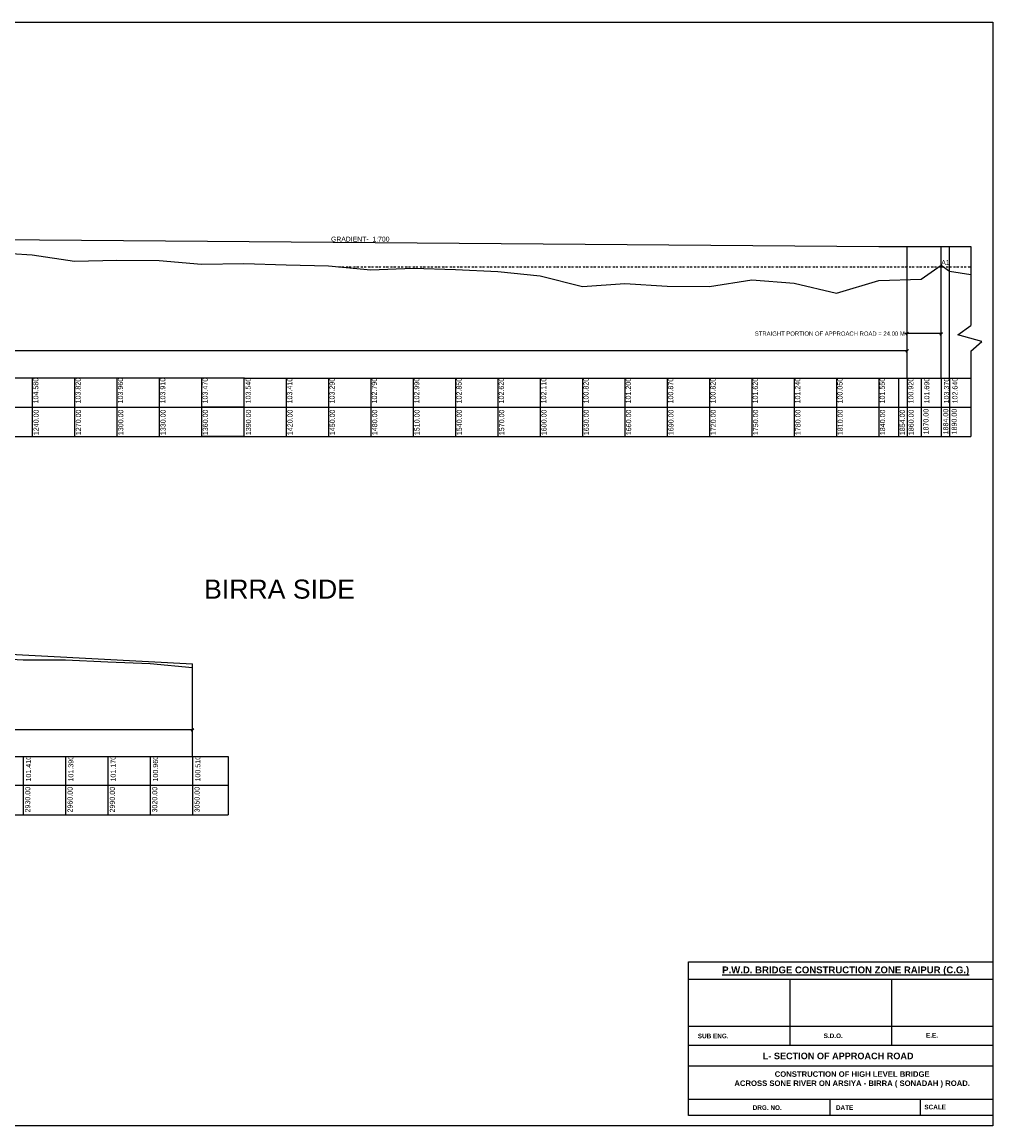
# Model space of a CAD drawing. Header units: millimetres. Extents: x 1237281 to 5891554, y 38287 to 309956.
# Tile 2 of 2: x 4521915 to 4636603, y 38287 to 168644. Entities that reach past the tile are written whole.
import ezdxf

# ---------------------------------------------------------------- set-up
doc = ezdxf.new("R2010")
doc.units = ezdxf.units.MM
doc.header["$LTSCALE"] = 1000
doc.header["$MEASUREMENT"] = 0
doc.header["$PDSIZE"] = -2
doc.linetypes.add('BORDER2', pattern=[0.875, 0.25, -0.125, 0.25, -0.125, 0, -0.125])
doc.layers.add('plan', color=12, linetype='Continuous')
doc.layers.add('text', color=7, linetype='Continuous')
doc.styles.get("Standard").update_dxf_attribs({"font": 'arial.ttf', "height": 500})
doc.dimstyles.new('SANJAY', dxfattribs={"dimscale": 2.755, "dimtxt": 20000000001.9985, "dimasz": 42.0275, "dimexe": 15.388, "dimexo": 15.5775, "dimgap": 1.7375, "dimtad": 0, "dimtih": 1, "dimtoh": 1, "dimdec": 0, "dimzin": 0, "dimdsep": 46, "dimtxsty": 'Standard', "dimcen": 4000, "dimclrd": 3, "dimclre": 6, "dimclrt": 1, "dimadec": 0, "dimazin": 0, "dimtfac": 1, "dimtdec": 0, "dimtofl": 0, "dimtmove": 0, "dimatfit": 3, "dimfxl": 1, "dimtolj": 1, "dimtzin": 0, "dimarcsym": 0})

# ---------------------------------------------------------------- blocks, each defined once
blk = doc.blocks.new('_Oblique')
at = {"color": 0, "linetype": 'ByBlock', "lineweight": -2}
blk.add_line((-0.5, -0.5), (0.5, 0.5), dxfattribs=at)
blk = doc.blocks.new('*D27')
at = {"layer": 'Defpoints', "color": 0, "transparency": 16777216}
for p in [(4383703, 85077), (4383703, 84284), (4542036, 84284)]:
    blk.add_point(p, dxfattribs=at)
at = {"layer": 'text', "color": 3, "lineweight": -2, "transparency": 16777216}
for p, q in [((4383703, 84484), (4383703, 85277)), ((4383703, 85077), (4454429, 85077)), ((4542036, 85077), (4471309, 85077)), ((4542036, 84484), (4542036, 85277))]:
    blk.add_line(p, q, dxfattribs=at)
at = {"layer": 'text', "color": 3, "lineweight": -2, "transparency": 16777216, "xscale": 300, "yscale": 300, "zscale": 300, "rotation": 180}
blk.add_blockref('_Oblique', (4383703, 85077), dxfattribs=at)
at = {"layer": 'text', "color": 3, "lineweight": -2, "transparency": 16777216, "xscale": 300, "yscale": 300, "zscale": 300}
blk.add_blockref('_Oblique', (4542036, 85077), dxfattribs=at)
at = {"layer": 'text', "color": 7, "transparency": 16777216, "insert": (4462869, 85077), "char_height": 500, "attachment_point": 5}
blk.add_mtext('\\A1;SLOPE PORTION OF APPROACH ROAD = 950.00 M', dxfattribs=at)
blk = doc.blocks.new('*D28')
at = {"layer": 'Defpoints', "color": 0, "transparency": 16777216}
for p in [(4626478, 131850), (4626478, 131850), (4630478, 130969)]:
    blk.add_point(p, dxfattribs=at)
at = {"layer": 'plan', "color": 3, "lineweight": -2, "transparency": 16777216}
for p, q in [((4626478, 131850), (4626178, 131850)), ((4630478, 131850), (4626478, 131850)), ((4630478, 131169), (4630478, 132050))]:
    blk.add_line(p, q, dxfattribs=at)
at = {"layer": 'plan', "color": 3, "lineweight": -2, "transparency": 16777216, "xscale": 300, "yscale": 300, "zscale": 300, "rotation": 180}
blk.add_blockref('_Oblique', (4626478, 131850), dxfattribs=at)
at = {"layer": 'plan', "color": 3, "lineweight": -2, "transparency": 16777216, "xscale": 300, "yscale": 300, "zscale": 300}
blk.add_blockref('_Oblique', (4630478, 131850), dxfattribs=at)
at = {"layer": 'plan', "color": 7, "transparency": 16777216, "insert": (4617332, 131850), "char_height": 500, "attachment_point": 5}
blk.add_mtext('\\A1;STRAIGHT PORTION OF APPROACH ROAD = 24.00 M', dxfattribs=at)
blk = doc.blocks.new('*D29')
at = {"layer": 'Defpoints', "color": 0, "transparency": 16777216}
for p in [(4626478, 129815), (4351440, 128934), (4626478, 128934)]:
    blk.add_point(p, dxfattribs=at)
at = {"layer": 'text', "color": 3, "lineweight": -2, "transparency": 16777216}
for p, q in [((4351440, 129134), (4351440, 130015)), ((4351440, 129815), (4478278, 129815)), ((4626478, 129815), (4499641, 129815)), ((4626478, 129134), (4626478, 130015))]:
    blk.add_line(p, q, dxfattribs=at)
at = {"layer": 'text', "color": 3, "lineweight": -2, "transparency": 16777216, "xscale": 300, "yscale": 300, "zscale": 300}
for p, rotation in [((4351440, 129815), 179.9999082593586), ((4626478, 129815), 359.9999082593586)]:
    blk.add_blockref('_Oblique', p, dxfattribs=dict(at, rotation=rotation))
at = {"layer": 'text', "color": 7, "transparency": 16777216, "insert": (4488959, 129815), "char_height": 500, "attachment_point": 5, "rotation": 359.99991}
blk.add_mtext('\\A1;LENGTH OF APPROACH ROAD AT SLOPE PORTION = 1650.00 M', dxfattribs=at)

msp = doc.modelspace()

# ---------------------------------------------------------------- linework, layer by layer
at = {"layer": 'text'}
for p, q in [((4508107, 143048.5), (4623107, 142123.5)), ((4623107, 142123.5), (4633991.2, 142123.5)), ((4626478.4, 126578.5), (4626478.4, 142123.5)), ((4630478.4, 126578.5), (4630478.4, 142123.5)), ((4631478.4, 126578), (4631478.4, 142123.5)), ((4633991.2, 142123.5), (4633991.2, 132822.1)), ((4630478.4, 126578.9), (4630478.4, 139948.9)), ((4631478.4, 126578.9), (4631478.4, 139218.9)), ((4603145.1, 137930.1), (4603145.1, 137931)), ((4603145.1, 137928.9), (4603145.1, 137930.1)), ((4631478.4, 126578), (4631478.4, 136568)), ((4632445, 131725.8), (4633991.2, 132822.1)), ((4635300.2, 130941.4), (4632445, 131725.8)), ((4633991.2, 129768.2), (4635300.2, 130941.4)), ((4633991.2, 129768.2), (4633991.2, 119690.9)), ((4548199.7, 126578.5), (4502240.9, 126578.5)), ((4523107, 126578.5), (4523107, 119690.9)), ((4528107, 126578.5), (4528107, 119690.9)), ((4533107, 126578.5), (4533107, 119690.9)), ((4533107, 126578.5), (4533107, 119690.9)), ((4538107, 126578.5), (4538107, 119690.9)), ((4543107, 126578.5), (4543107, 119690.9)), ((4548107, 126578.5), (4548107, 119690.9)), ((4548145.1, 126578.9), (4633991.2, 126578.9)), ((4553107, 126578.5), (4553107, 119690.9)), ((4558107, 126578.5), (4558107, 119690.9)), ((4563107, 126578.5), (4563107, 119690.9)), ((4568107, 126578.5), (4568107, 119690.9)), ((4568107, 126578.5), (4568107, 119690.9)), ((4573107, 126578.5), (4573107, 119690.9)), ((4573107, 126578.5), (4573107, 119690.9)), ((4578107, 126578.5), (4578107, 119690.9)), ((4578107, 126578.5), (4578107, 119690.9)), ((4583107, 126578.5), (4583107, 119690.9)), ((4588107, 126578.5), (4588107, 119690.9)), ((4588107, 126578.5), (4588107, 119690.9)), ((4593107, 126578.5), (4593107, 119690.9)), ((4593107, 126578.5), (4593107, 119690.9)), ((4598107, 126578.5), (4598107, 119690.9)), ((4603107, 126578.5), (4603107, 119690.9)), ((4608107, 126578.5), (4608107, 119690.9)), ((4613107, 126578.5), (4613107, 119690.9)), ((4618107, 126578.5), (4618107, 119690.9)), ((4623107, 126578.5), (4623107, 119690.9)), ((4625440.4, 126578.5), (4625440.4, 119690.9)), ((4626478.4, 126578.5), (4626478.4, 119690.9)), ((4628145.1, 126578.5), (4628145.1, 119690.9)), ((4630478.4, 126578.5), (4630478.4, 119690.9)), ((4631478.4, 126578.5), (4631478.4, 119690.9)), ((4502240.9, 123175.9), (4548199.7, 123175.9)), ((4548199.7, 123176), (4543199.7, 123176)), ((4548145.1, 123175.9), (4633991.2, 123175.9)), ((4502240.9, 119690.9), (4548199.7, 119690.9)), ((4548199.7, 119690.9), (4543199.7, 119690.9)), ((4548145.1, 119690.9), (4633991.2, 119690.9)), ((4467035.9, 96928.8), (4542035.9, 92838.8)), ((4542035.9, 81928.8), (4542035.9, 92838.8)), ((4542035.9, 81928.8), (4542035.9, 92438.8)), ((4453361.1, 81929.2), (4546279.9, 81928.9)), ((4522035.9, 81928.8), (4522035.9, 75041.2)), ((4527035.9, 81928.8), (4527035.9, 75041.2)), ((4532035.9, 81928.8), (4532035.9, 75041.2)), ((4537035.9, 81928.8), (4537035.9, 75041.2)), ((4542035.9, 81928.8), (4542035.9, 75041.2)), ((4546279.9, 81928.9), (4546279.9, 75041.2)), ((4351215.4, 78526.2), (4546279.9, 78526.2)), ((4351215.4, 75041.2), (4546279.9, 75041.2)), ((4612627.9, 55636), (4612627.9, 47853)), ((4624627.9, 55636), (4624627.9, 47863.3))]:
    msp.add_line(p, q, dxfattribs=at)
at = {"layer": 'text', "linetype": 'BORDER2'}
msp.add_line((4559307, 139748.5), (4633991.2, 139748.5), dxfattribs=at)
at = {"layer": 'text'}
for points in [[(4345233.9, 168644.4), (4636603.2, 168644.4), (4636603.2, 38287.1), (4345233.9, 38287.1)], [(4600627.9, 57675.2), (4636603.2, 57675.2), (4636603.2, 39503.2), (4600627.9, 39503.2)], [(4636603.2, 39503.2), (4636603.2, 39503.2), (4636603.2, 39503.2), (4636603.2, 39503.2)]]:
    msp.add_lwpolyline(points, close=True, dxfattribs=at)
for points in [[(4518107, 141488.5), (4523107, 141158.5), (4528107, 140398.5), (4533107, 140538.5), (4538107, 140488.5), (4543107, 140048.5), (4548107, 140118.5), (4553107, 139988.5), (4558107, 139868.5), (4563107, 139368.5), (4568107, 139568.5), (4573107, 139428.5), (4578107, 139198.5), (4583107, 138688.5), (4588107, 137398.5), (4593107, 137778.5), (4598107, 137448.5), (4603107, 137398.5), (4608107, 138198.5), (4613107, 137818.5), (4618107, 136628.5), (4623107, 138128.5), (4628145.1, 138268.5), (4630478.4, 139948.9), (4631478.4, 139218.9), (4633991.2, 138851.8)], [(4517035.9, 93598.8), (4522035.9, 93338.8), (4527035.9, 93318.8), (4532035.9, 93098.8), (4537035.9, 92888.8), (4542035.9, 92438.8), (4542035.9, 92438.8), (4542035.9, 92438.8), (4542035.9, 92438.8), (4542035.9, 92438.8), (4542035.9, 92438.8), (4542035.9, 92438.8), (4542035.9, 92438.8), (4542035.9, 92438.8)], [(4600627.9, 55636), (4636603.2, 55615.3)], [(4600627.9, 50068.2), (4636603.2, 50068.2)], [(4600627.9, 47842.8), (4636603.2, 47873.5)], [(4600627.9, 47842.8), (4636603.2, 47842.8)], [(4600627.9, 45373.8), (4636603.2, 45373.8)], [(4600627.9, 41448), (4636603.2, 41448)], [(4617345.2, 41448), (4617345.2, 39503.2)], [(4628001.2, 41448), (4628001.2, 39503.2)]]:
    msp.add_lwpolyline(points, dxfattribs=at)
msp.add_lwpolyline([(4561441, 101936.9, 0, 0, 0), (4567378.4, 101936.9, 900, 0, 0), (4569650.8, 101936.9, 0, 0, 0)], format="xyseb", dxfattribs=at)

# ---------------------------------------------------------------- texts
at = {"layer": 'plan', "color": 0, "width": 22693.469, "attachment_point": 1}
for s, insert, char_height in [('GRADIENT-  1:700', (4558411.6, 143302), 578), ('{\\H1.54x;A1}', (4630502.7, 140544.9), 375)]:
    msp.add_mtext(s, dxfattribs=dict(at, insert=insert, char_height=char_height))
at = {"layer": 'text'}
for s, p in [('104.580', (4523835.1, 123610.8)), ('103.820', (4528835.1, 123610.8)), ('103.960', (4533835.1, 123610.8)), ('103.910', (4538835.1, 123610.8)), ('103.470', (4543835.1, 123610.8)), ('103.540', (4548927.8, 123610.8)), ('103.410', (4553835.1, 123610.8)), ('103.290', (4558835.1, 123610.8)), ('102.790', (4563835.1, 123610.8)), ('102.990', (4568835.1, 123610.8)), ('102.850', (4573835.1, 123610.8)), ('102.620', (4578835.1, 123610.8)), ('102.110', (4583835.1, 123610.8)), ('100.820', (4588835.1, 123610.8)), ('101.200', (4593835.1, 123610.8)), ('100.870', (4598835.1, 123610.8)), ('100.820', (4603835.1, 123610.8)), ('101.620', (4608835.1, 123610.8)), ('101.240', (4613835.1, 123610.8)), ('100.050', (4618835.1, 123610.8)), ('101.550', (4623835.1, 123610.8)), ('100.920', (4627206.6, 123610.8)), ('101.690', (4629084.2, 123610.8)), ('103.370', (4631417.6, 123610.8)), ('102.640', (4632417.6, 123610.8)), ('1240.00', (4523867, 119856.4)), ('1270.00', (4528867, 119856.4)), ('1300.00', (4533867, 119856.4)), ('1330.00', (4538867, 119856.4)), ('1360.00', (4543867, 119856.4)), ('1390.00', (4548959.7, 119856.4)), ('1420.00', (4553867, 119856.4)), ('1450.00', (4558867, 119856.4)), ('1480.00', (4563867, 119856.4)), ('1510.00', (4568867, 119856.4)), ('1540.00', (4573867, 119856.4)), ('1570.00', (4578867, 119856.4)), ('1600.00', (4583867, 119856.4)), ('1630.00', (4588867, 119856.4)), ('1660.00', (4593867, 119856.4)), ('1690.00', (4598867, 119856.4)), ('1720.00', (4603867, 119856.4)), ('1750.00', (4608867, 119856.4)), ('1780.00', (4613867, 119856.4)), ('1810.00', (4618867, 119856.4)), ('1840.00', (4623867, 119856.4)), ('1854.00', (4626200.4, 119856.4)), ('1860.00', (4627238.4, 119856.4)), ('1870.00', (4628993.2, 119951.2)), ('1884.00', (4631326.5, 119951.2)), ('1890.00', (4632326.5, 119951.2)), ('101.410', (4522975.1, 78961.1)), ('101.390', (4527975.1, 78961.1)), ('101.170', (4532975.1, 78961.1)), ('100.960', (4537975.1, 78961.1)), ('100.510', (4542975.1, 78961.1)), ('2930.00', (4522884, 75301.5)), ('2960.00', (4527884, 75301.5)), ('2990.00', (4532884, 75301.5)), ('3020.00', (4537884, 75301.5)), ('3050.00', (4542884, 75301.5))]:
    msp.add_text(s, height=600, rotation=90, dxfattribs=at).set_placement(p)
for s, insert, char_height, width, attachment_point in [('BIRRA SIDE', (4543423.2, 102804.1), 2250, 106352.23, 1), ('{\\fArial|b1|i0|c0|p34;\\H1.5x;\\LP.W.D. BRIDGE CONSTRUCTION ZONE RAIPUR (C.G.)}', (4604618.9, 57119.1), 539.153, 30627.977, 1), ('{\\fArial|b1|i0|c0|p34;SUB ENG.}', (4601736.5, 49179.1), 539.153, 0.000000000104, 1), ('{\\fArial|b1|i0|c0|p34;S.D.O.}', (4616612.1, 49199.6), 539.153, 14926.214, 1), ('{\\fArial|b1|i0|c0|p34;E.E.}', (4628693.5, 49253.8), 539.153, 14926.214, 1), ('{\\fArial|b1|i0|c0|p34;L- SECTION OF APPROACH ROAD}', (4609415.2, 46933.9), 770.219, 32235.081, 1), ('{\\fArial|b1|i0|c0|p34;CONSTRUCTION OF HIGH LEVEL BRIDGE \\PACROSS SONE RIVER ON ARSIYA - BIRRA ( SONADAH ) ROAD.}', (4619973.3, 44735.6), 649.634, 35959.178, 2), ('{\\fArial|b1|i0|c0|p34;\\H1.75x;DRG. NO. \\fArial|b0|i0|c0|p34;\\H0.8571x;                               \\fArial|b1|i0|c0|p34;\\H1.167x;   DATE}', (4608225.8, 40719.4), 308.0875, 20266.537, 1), ('{\\fArial|b1|i0|c0|p34;\\H1.75x;SCALE}', (4628504.2, 40786.2), 308.088, 20266.537, 1)]:
    msp.add_mtext(s, dxfattribs=dict(at, insert=insert, char_height=char_height, width=width, attachment_point=attachment_point))

# ---------------------------------------------------------------- dimensions: what is measured, and where the dimension line sits
at = {"layer": 'plan', "color": 0}
dim = msp.add_linear_dim(base=(4626478.4, 131850), p1=(4630478.4, 130969.4), p2=(4626478.4, 131850), text='STRAIGHT PORTION OF APPROACH ROAD = 24.00 M', dimstyle='SANJAY', override={"dimscale": 1, "dimtxt": 500, "dimasz": 300, "dimexe": 200, "dimexo": 200, "dimgap": 30, "dimtih": 0, "dimtoh": 0, "dimblk": 'Oblique', "dimcen": -1000, "dimclre": 3, "dimclrt": 7, "dimfxl": 300}, dxfattribs=at)
dim.commit()
dim.dimension.update_dxf_attribs({"geometry": '*D28', "text_midpoint": (4617331.6, 131850)})
at = {"layer": 'text'}
dim = msp.add_aligned_dim(p1=(4351440.3, 128934.4), p2=(4626478.4, 128933.9), distance=880.9, text='LENGTH OF APPROACH ROAD AT SLOPE PORTION = 1650.00 M', dimstyle='SANJAY', override={"dimscale": 1, "dimtxt": 500, "dimasz": 300, "dimexe": 200, "dimexo": 200, "dimgap": 30, "dimtih": 0, "dimtoh": 0, "dimblk": 'Oblique', "dimcen": -1000, "dimclre": 3, "dimclrt": 7, "dimfxl": 300}, dxfattribs=at)
dim.commit()
dim.dimension.update_dxf_attribs({"geometry": '*D29', "text_midpoint": (4488959.4, 129815)})
dim = msp.add_linear_dim(base=(4383702.6, 85077.1), p1=(4542035.9, 84284.2), p2=(4383702.6, 84284.2), text='SLOPE PORTION OF APPROACH ROAD = 950.00 M', dimstyle='SANJAY', override={"dimscale": 1, "dimtxt": 500, "dimasz": 300, "dimexe": 200, "dimexo": 200, "dimgap": 30, "dimtih": 0, "dimtoh": 0, "dimblk": 'Oblique', "dimcen": -1000, "dimclre": 3, "dimclrt": 7, "dimfxl": 300}, dxfattribs=at)
dim.commit()
dim.dimension.update_dxf_attribs({"geometry": '*D27', "text_midpoint": (4462869.3, 85077.1)})

doc.saveas('drawing.dxf')
